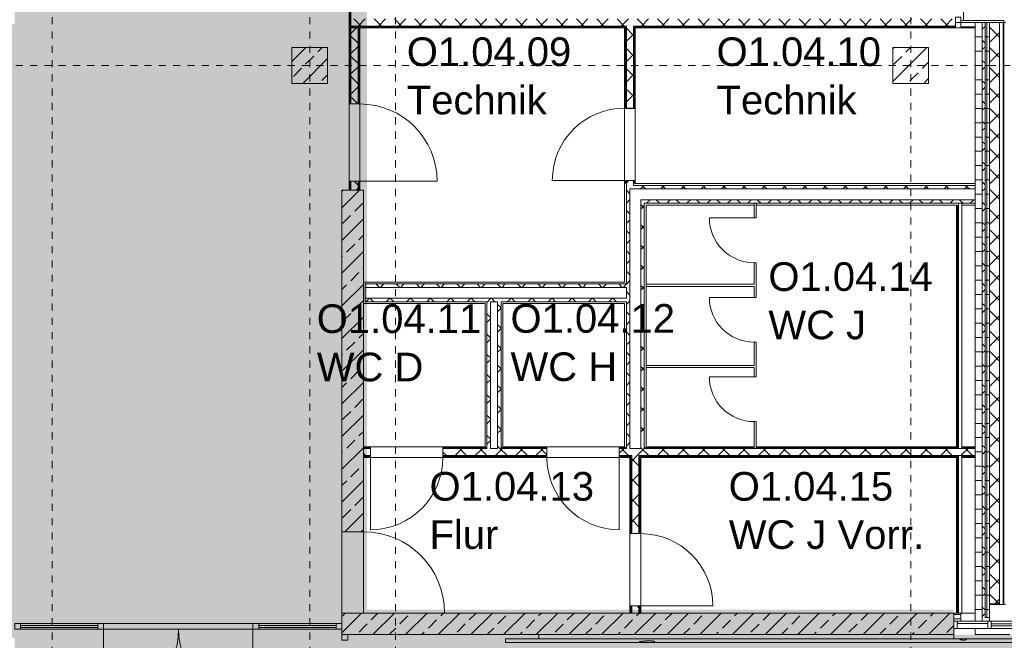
# Model space of a CAD drawing. Header units: metres. Extents: x -52 to 123, y -78 to 33.
# Tile 95 of 112: x 69.5 to 83.26, y -3.53 to 5.14. Entities that reach past the tile are written whole.
import ezdxf

# ---------------------------------------------------------------- set-up
doc = ezdxf.new("R2010")
doc.units = ezdxf.units.M
doc.linetypes.add('Rasterlinie', pattern=[0.019, 0.01, -0.003, 0.003, -0.003])
doc.linetypes.add('Über Schnittebene 1', pattern=[0.001, 0, -0.001])
for name, color, linetype, lineweight in [('A_Allgemeine Beschriftungen', 7, 'Continuous', 9), ('A_Detailelemente', 7, 'Continuous', 9), ('A_Fassadenelemente', 7, 'Continuous', 9), ('A_Fassadenpfosten', 7, 'Continuous', 9), ('A_Fenster', 7, 'Continuous', 9), ('A_Geländer', 7, 'Continuous', 9), ('A_Geschossdecken', 7, 'Continuous', 9), ('A_Raster', 7, 'Continuous', 9), ('A_Räume_Beschriftung', 7, 'Continuous', 9), ('A_Tragwerksstützen_Stahlbeton', 7, 'Continuous', 9), ('A_Türen', 7, 'Continuous', 9), ('A_Wände', 7, 'Continuous', 9), ('A_Wände_Schraffur', 7, 'Continuous', 18), ('Allgemeines Modell', 7, 'Continuous', 9)]:
    doc.layers.add(name, color=color, linetype=linetype, lineweight=lineweight)
doc.styles.add('Arial_B', font='txt', dxfattribs={"height": 0.4})
pattern_1 = [(0, (1.421, 2.104), (0, 0.2), []), (90, (1.421, 2.104), (-0.2, 1e-17), [])]
pattern_2 = [(45, (1.421, 2.104), (-0.14142136, 0.14142136), []), (135, (1.421, 2.104), (-0.14142136, -0.14142136), [])]
pattern_3 = [(45, (1.421, 2.104), (-0.2283955, 0.2283955), []), (45, (1.649, 2.104), (-0.2283955, 0.2283955), [0.161, -0.081])]

# ---------------------------------------------------------------- blocks, each defined once
blk = doc.blocks.new('Pfosten rechteckig - 50x100-V43-BS_Übersicht_O1_BRANDSCHUTZ')
at = {"layer": 'A_Fassadenpfosten'}
for p, q in [((0, 0.05), (-0.05, 0.05)), ((-0.05, 0.05), (-0.05, -0.05)), ((0, -0.05), (0, 0.05)), ((-0.05, -0.05), (0, -0.05))]:
    blk.add_line(p, q, dxfattribs=at)
blk = doc.blocks.new('Systemelement - Metallpaneel_Versatz 35-V44-BS_Übersicht_O1_BRANDSCHUTZ')
at = {"layer": 'A_Fassadenelemente'}
for p, q in [((0.212, 0.05), (-0.212, 0.05)), ((-0.212, 0.05), (-0.212, 0.02)), ((-0.212, 0.02), (0.212, 0.02)), ((0.212, 0.02), (0.212, 0.05))]:
    blk.add_line(p, q, dxfattribs=at)
blk = doc.blocks.new('Systemelement - Verglasung-6772868-BS_Übersicht_O1_BRANDSCHUTZ')
at = {"layer": 'A_Fassadenelemente'}
for p, q in [((0.338, 0.015), (-0.338, 0.015)), ((-0.338, 0.015), (-0.338, -0.015)), ((0.338, -0.015), (0.338, 0.015)), ((-0.338, -0.015), (0.338, -0.015))]:
    blk.add_line(p, q, dxfattribs=at)
blk = doc.blocks.new('Pfosten rechteckig - 50x100-V46-BS_Übersicht_O1_BRANDSCHUTZ')
at = {"layer": 'A_Fassadenpfosten'}
for p, q in [((-0.025, 0.05), (0.025, 0.05)), ((-0.025, -0.05), (-0.025, 0.05)), ((0.025, 0.05), (0.025, -0.05)), ((0.025, -0.05), (-0.025, -0.05))]:
    blk.add_line(p, q, dxfattribs=at)
blk = doc.blocks.new('Pfosten rechteckig - 50x100-6772886-BS_Übersicht_O1_BRANDSCHUTZ')
at = {"layer": 'A_Fassadenpfosten'}
for p, q in [((83.081, -3.262), (83.756, -3.262)), ((83.756, -3.362), (83.081, -3.362))]:
    blk.add_line(p, q, dxfattribs=at)
blk = doc.blocks.new('Pfosten rechteckig - 50x100-1756430-BS_Übersicht_O1_BRANDSCHUTZ')
at = {"layer": 'A_Fassadenpfosten'}
blk.add_line((49.021, 22.378), (49.021, 21.953), dxfattribs=at)
blk = doc.blocks.new('Systemelement - Verglasung-4356939-BS_Übersicht_O1_BRANDSCHUTZ')
at = {"layer": 'A_Fassadenelemente'}
for p, q in [((0.54, 0.015), (-0.54, 0.015)), ((-0.54, 0.015), (-0.54, -0.015)), ((-0.54, -0.015), (0.54, -0.015))]:
    blk.add_line(p, q, dxfattribs=at)
blk = doc.blocks.new('Pfosten rechteckig - 80x80-4356873-BS_Übersicht_O1_BRANDSCHUTZ')
at = {"layer": 'A_Fassadenpfosten'}
for p, q in [((-0.08, 0.04), (0, 0.04)), ((-0.08, -0.04), (-0.08, 0.04)), ((0, 0.04), (0, -0.04)), ((0, -0.04), (-0.08, -0.04))]:
    blk.add_line(p, q, dxfattribs=at)
blk = doc.blocks.new('Systemelement - Verglasung-4356942-BS_Übersicht_O1_BRANDSCHUTZ')
at = {"layer": 'A_Fassadenelemente'}
for p, q in [((0.542, 0.015), (-0.542, 0.015)), ((0.542, -0.015), (0.542, 0.015)), ((-0.542, -0.015), (0.542, -0.015))]:
    blk.add_line(p, q, dxfattribs=at)
blk = doc.blocks.new('GSH_Fassade_Tuer_2flg - I_Glass_Grau-6173629-BS_Übersicht_O1_BRANDSCHUTZ')
at = {"layer": 'A_Türen'}
for p, q in [((-1.045, 0.04), (-1.125, 0.04)), ((-1.125, 0.04), (-1.125, -0.04)), ((-1.045, -0.04), (-1.045, 0.04)), ((1.125, 0.04), (1.045, 0.04)), ((1.045, 0.04), (1.045, -0.04)), ((1.125, -0.04), (1.125, 0.04)), ((-1.125, -0.04), (-1.045, -0.04)), ((-1.045, -0.04), (-1.045, -1.09)), ((1.045, -0.04), (1.125, -0.04)), ((1.045, -0.04), (1.045, -1.08))]:
    blk.add_line(p, q, dxfattribs=at)
for centre, radius, start, end in [((-1.045, -0.04), 1.05, 270, 360), ((1.045, -0.04), 1.04, 180, 270)]:
    blk.add_arc(centre, radius, start, end, dxfattribs=at)
blk = doc.blocks.new('Pfosten rechteckig - 80x80-4356876-BS_Übersicht_O1_BRANDSCHUTZ')
at = {"layer": 'A_Fassadenpfosten'}
for p, q in [((0, 0.04), (-0.08, 0.04)), ((-0.08, 0.04), (-0.08, -0.04)), ((0, -0.04), (0, 0.04)), ((-0.08, -0.04), (0, -0.04))]:
    blk.add_line(p, q, dxfattribs=at)
blk = doc.blocks.new('GSH_Tuer_I_1flg_SZ - 1010x2135_Voll-4211570-BS_Übersicht_O1_BRANDSCHUTZ')
at = {"layer": 'A_Türen', "linetype": 'Über Schnittebene 1'}
for p, q in [((-0.505, 0.061), (0.505, 0.061)), ((-0.505, -0.089), (0.505, -0.089))]:
    blk.add_line(p, q, dxfattribs=at)
at = {"layer": 'A_Türen'}
blk.add_line((0.505, -1.099), (0.505, -0.089), dxfattribs=at)
blk.add_arc((0.505, -0.089), 1.01, 180, 270, dxfattribs=at)
blk = doc.blocks.new('GSH_Tuer_I_1flg_SZ - 1010x2135_Voll-4211571-BS_Übersicht_O1_BRANDSCHUTZ')
at = {"layer": 'A_Türen'}
blk.add_line((0.505, 1.099), (0.505, 0.089), dxfattribs=at)
at = {"layer": 'A_Türen', "linetype": 'Über Schnittebene 1'}
for p, q in [((-0.505, 0.089), (0.505, 0.089)), ((-0.505, -0.061), (0.505, -0.061))]:
    blk.add_line(p, q, dxfattribs=at)
at = {"layer": 'A_Türen'}
blk.add_arc((0.505, 0.089), 1.01, 90, 180, dxfattribs=at)
blk = doc.blocks.new('GSH_Tuer_I_1flg_SZ - 1010x2135_Voll-4209508-BS_Übersicht_O1_BRANDSCHUTZ')
at = {"layer": 'A_Türen'}
blk.add_line((0.505, 1.099), (0.505, 0.089), dxfattribs=at)
at = {"layer": 'A_Türen', "linetype": 'Über Schnittebene 1'}
for p, q in [((-0.505, 0.089), (0.505, 0.089)), ((-0.505, -0.061), (0.505, -0.061))]:
    blk.add_line(p, q, dxfattribs=at)
at = {"layer": 'A_Türen'}
blk.add_arc((0.505, 0.089), 1.01, 90, 180, dxfattribs=at)
blk = doc.blocks.new('GSH_Tuer_I_1flg_SZ - 1010x2135_Voll-4209511-BS_Übersicht_O1_BRANDSCHUTZ')
at = {"layer": 'A_Türen', "linetype": 'Über Schnittebene 1'}
for p, q in [((-0.505, 0.061), (0.505, 0.061)), ((-0.505, -0.089), (0.505, -0.089))]:
    blk.add_line(p, q, dxfattribs=at)
at = {"layer": 'A_Türen'}
blk.add_line((0.505, -1.099), (0.505, -0.089), dxfattribs=at)
blk.add_arc((0.505, -0.089), 1.01, 180, 270, dxfattribs=at)
blk = doc.blocks.new('GSH_Tuer_I_1flg_SZ_OL - 1135x3200_2135_Glas-4211500-BS_Übersicht_O1_BRANDSCHUTZ')
at = {"layer": 'A_Türen'}
blk.add_line((0.567, 1.299), (0.567, 0.164), dxfattribs=at)
at = {"layer": 'A_Türen', "linetype": 'Über Schnittebene 1'}
for p, q in [((-0.568, 0.164), (0.567, 0.164)), ((-0.568, -0.136), (0.507, -0.136))]:
    blk.add_line(p, q, dxfattribs=at)
at = {"layer": 'A_Türen'}
blk.add_arc((0.567, 0.164), 1.135, 90, 180, dxfattribs=at)
blk = doc.blocks.new('GSH_Tuer_I_1flg_SZ_OL - 1080x3200_2135_Voll-4240629-BS_Übersicht_O1_BRANDSCHUTZ')
at = {"layer": 'A_Türen'}
blk.add_line((0.54, 1.169), (0.54, 0.089), dxfattribs=at)
at = {"layer": 'A_Türen', "linetype": 'Über Schnittebene 1'}
for p, q in [((-0.54, 0.089), (0.54, 0.089)), ((-0.54, -0.061), (0.48, -0.061))]:
    blk.add_line(p, q, dxfattribs=at)
at = {"layer": 'A_Türen'}
blk.add_arc((0.54, 0.089), 1.08, 90, 180, dxfattribs=at)
blk = doc.blocks.new('IPRO_Tuer_I_WC - 625x2000-3642981-BS_Übersicht_O1_BRANDSCHUTZ')
at = {"layer": 'A_Türen'}
blk.add_line((0.312, 0.029), (0.312, 0.654), dxfattribs=at)
blk.add_arc((0.312, 0.029), 0.625, 90, 180, dxfattribs=at)
blk = doc.blocks.new('Pfosten rechteckig - 80x80-1804618-BS_Übersicht_O1_BRANDSCHUTZ')
at = {"layer": 'A_Fassadenpfosten'}
for p, q in [((0, 0.04), (-0.08, 0.04)), ((-0.08, 0.04), (-0.08, -0.04)), ((0, -0.04), (0, 0.04)), ((-0.08, -0.04), (0, -0.04))]:
    blk.add_line(p, q, dxfattribs=at)
blk = doc.blocks.new('FP_163-BS_Übersicht_O1_BRANDSCHUTZ')
at = {"layer": 'A_Geländer'}
for p, q in [((84.806, -3.507), (80.955, -3.507)), ((80.955, -3.557), (84.806, -3.557)), ((82.204, -3.505), (82.211, -3.505)), ((82.211, -3.505), (82.218, -3.505)), ((82.218, -3.505), (82.225, -3.505)), ((82.225, -3.505), (82.231, -3.505)), ((82.231, -3.505), (82.238, -3.505)), ((82.238, -3.505), (82.245, -3.505)), ((82.245, -3.505), (82.252, -3.505)), ((82.252, -3.505), (82.259, -3.505)), ((82.259, -3.505), (82.265, -3.505)), ((82.265, -3.505), (82.272, -3.505)), ((82.272, -3.505), (82.279, -3.505)), ((82.279, -3.505), (82.286, -3.505)), ((82.286, -3.505), (82.293, -3.505)), ((82.293, -3.505), (82.299, -3.506)), ((82.299, -3.506), (82.306, -3.506)), ((82.306, -3.506), (82.313, -3.506)), ((82.313, -3.506), (82.32, -3.506)), ((82.32, -3.506), (82.327, -3.506)), ((82.327, -3.506), (82.333, -3.506)), ((82.333, -3.506), (82.34, -3.506)), ((82.34, -3.506), (82.347, -3.507)), ((82.347, -3.507), (82.354, -3.507)), ((82.354, -3.507), (82.36, -3.507)), ((82.64, -3.52), (82.646, -3.521)), ((82.646, -3.521), (82.653, -3.521)), ((82.653, -3.521), (82.66, -3.522)), ((82.66, -3.522), (82.667, -3.522)), ((82.667, -3.522), (82.674, -3.522)), ((82.674, -3.522), (82.68, -3.523)), ((82.68, -3.523), (82.687, -3.523)), ((82.687, -3.523), (82.694, -3.524)), ((82.694, -3.524), (82.701, -3.524)), ((82.701, -3.524), (82.705, -3.524)), ((82.705, -3.524), (82.708, -3.523)), ((82.708, -3.523), (82.712, -3.523)), ((82.712, -3.523), (82.715, -3.522)), ((82.715, -3.522), (82.719, -3.522)), ((82.719, -3.522), (82.723, -3.521)), ((82.723, -3.521), (82.726, -3.521)), ((82.726, -3.521), (82.73, -3.521)), ((82.73, -3.521), (82.734, -3.52)), ((82.881, -3.507), (82.884, -3.507)), ((82.884, -3.507), (82.887, -3.507)), ((82.887, -3.507), (82.891, -3.506)), ((82.891, -3.506), (82.895, -3.506)), ((82.895, -3.506), (82.898, -3.506)), ((82.898, -3.506), (82.902, -3.506)), ((82.902, -3.506), (82.906, -3.506)), ((82.906, -3.506), (82.909, -3.506)), ((82.909, -3.506), (82.913, -3.506)), ((82.913, -3.506), (82.916, -3.505)), ((82.916, -3.505), (82.92, -3.505)), ((82.92, -3.505), (82.924, -3.505)), ((82.924, -3.505), (82.927, -3.505)), ((82.927, -3.505), (82.931, -3.505)), ((82.931, -3.505), (82.935, -3.505)), ((82.935, -3.505), (82.938, -3.505)), ((82.938, -3.505), (82.942, -3.505)), ((82.942, -3.505), (82.946, -3.505)), ((82.946, -3.505), (82.949, -3.505)), ((82.949, -3.505), (82.953, -3.505)), ((82.953, -3.505), (82.957, -3.505)), ((82.957, -3.505), (82.96, -3.505)), ((82.96, -3.505), (82.964, -3.505))]:
    blk.add_line(p, q, dxfattribs=at)
blk = doc.blocks.new('FP_164-BS_Übersicht_O1_BRANDSCHUTZ')
at = {"layer": 'A_Geländer'}
for p, q in [((80.95, -3.507), (77.05, -3.507)), ((77.05, -3.557), (80.95, -3.557)), ((77.756, -3.559), (77.763, -3.559)), ((77.763, -3.559), (77.769, -3.559)), ((77.769, -3.559), (77.776, -3.559)), ((77.776, -3.559), (77.782, -3.559)), ((77.782, -3.559), (77.788, -3.559)), ((77.788, -3.559), (77.795, -3.559)), ((77.795, -3.559), (77.801, -3.559)), ((77.801, -3.559), (77.807, -3.559)), ((77.807, -3.559), (77.814, -3.559)), ((77.814, -3.559), (77.82, -3.559)), ((77.82, -3.559), (77.826, -3.559)), ((77.826, -3.559), (77.833, -3.559)), ((77.833, -3.559), (77.839, -3.558)), ((77.839, -3.558), (77.845, -3.558)), ((77.845, -3.558), (77.852, -3.558)), ((77.852, -3.558), (77.858, -3.558)), ((77.858, -3.558), (77.864, -3.558)), ((77.864, -3.558), (77.871, -3.558)), ((77.871, -3.558), (77.877, -3.558)), ((77.877, -3.558), (77.883, -3.557)), ((77.883, -3.557), (77.89, -3.557)), ((77.89, -3.557), (77.896, -3.557)), ((77.896, -3.557), (77.901, -3.557)), ((78.16, -3.544), (78.166, -3.543)), ((78.166, -3.543), (78.172, -3.543)), ((78.172, -3.543), (78.178, -3.542)), ((78.178, -3.542), (78.184, -3.542)), ((78.184, -3.542), (78.191, -3.541)), ((78.191, -3.541), (78.197, -3.541)), ((78.197, -3.541), (78.203, -3.54)), ((78.203, -3.54), (78.209, -3.54)), ((78.209, -3.54), (78.215, -3.54)), ((78.215, -3.54), (78.222, -3.539)), ((78.222, -3.539), (78.228, -3.539)), ((78.228, -3.539), (78.234, -3.538)), ((78.234, -3.538), (78.24, -3.538)), ((78.24, -3.538), (78.246, -3.537)), ((78.246, -3.537), (78.252, -3.537)), ((78.252, -3.537), (78.259, -3.536)), ((78.259, -3.536), (78.265, -3.536)), ((78.265, -3.536), (78.271, -3.535)), ((78.271, -3.535), (78.277, -3.535)), ((78.277, -3.535), (78.283, -3.534)), ((78.283, -3.534), (78.289, -3.534)), ((78.289, -3.534), (78.295, -3.533)), ((78.295, -3.533), (78.302, -3.533)), ((78.302, -3.533), (78.308, -3.533)), ((78.308, -3.533), (78.311, -3.533)), ((78.311, -3.533), (78.314, -3.534)), ((78.314, -3.534), (78.317, -3.534)), ((78.317, -3.534), (78.321, -3.535)), ((78.321, -3.535), (78.324, -3.535)), ((78.324, -3.535), (78.327, -3.536)), ((78.327, -3.536), (78.33, -3.536)), ((78.33, -3.536), (78.333, -3.536)), ((78.333, -3.536), (78.336, -3.537)), ((78.336, -3.537), (78.34, -3.537)), ((78.34, -3.537), (78.343, -3.538)), ((78.343, -3.538), (78.346, -3.538)), ((78.346, -3.538), (78.349, -3.539)), ((78.349, -3.539), (78.352, -3.539)), ((78.352, -3.539), (78.355, -3.54)), ((78.355, -3.54), (78.359, -3.54)), ((78.359, -3.54), (78.362, -3.541)), ((78.362, -3.541), (78.365, -3.541)), ((78.365, -3.541), (78.368, -3.542)), ((78.368, -3.542), (78.371, -3.542)), ((78.371, -3.542), (78.374, -3.542)), ((78.374, -3.542), (78.377, -3.543)), ((78.377, -3.543), (78.38, -3.543)), ((78.509, -3.557), (78.512, -3.557)), ((78.512, -3.557), (78.515, -3.557)), ((78.515, -3.557), (78.518, -3.558)), ((78.518, -3.558), (78.521, -3.558)), ((78.521, -3.558), (78.524, -3.558)), ((78.524, -3.558), (78.527, -3.558)), ((78.527, -3.558), (78.53, -3.558)), ((78.53, -3.558), (78.533, -3.558)), ((78.533, -3.558), (78.536, -3.558)), ((78.536, -3.558), (78.539, -3.559)), ((78.539, -3.559), (78.542, -3.559)), ((78.542, -3.559), (78.545, -3.559)), ((78.545, -3.559), (78.548, -3.559)), ((78.548, -3.559), (78.551, -3.559)), ((78.551, -3.559), (78.554, -3.559)), ((78.554, -3.559), (78.557, -3.559)), ((78.557, -3.559), (78.56, -3.559)), ((78.56, -3.559), (78.563, -3.559)), ((78.563, -3.559), (78.566, -3.559)), ((78.566, -3.559), (78.568, -3.559)), ((78.568, -3.559), (78.571, -3.559)), ((78.571, -3.559), (78.574, -3.559))]:
    blk.add_line(p, q, dxfattribs=at)
blk = doc.blocks.new('FP_165-BS_Übersicht_O1_BRANDSCHUTZ')
at = {"layer": 'A_Geländer'}
for p, q in [((77.05, -3.507), (76.316, -3.507)), ((76.316, -3.557), (77.05, -3.557))]:
    blk.add_line(p, q, dxfattribs=at)
blk = doc.blocks.new('Typ des oberen Holms - Oberer Geländerholm_Innen_-4963889-BS_Übersicht_O1_BRANDSCHUTZ')
at = {"layer": 'A_Geländer'}
for name in ['FP_165-BS_Übersicht_O1_BRANDSCHUTZ', 'FP_164-BS_Übersicht_O1_BRANDSCHUTZ', 'FP_163-BS_Übersicht_O1_BRANDSCHUTZ']:
    blk.add_blockref(name, (0, 0), dxfattribs=at)
blk = doc.blocks.new('Typ des oberen Holms - Oberer Geländerholm_Innen_-V166-BS_Übersicht_O1_BRANDSCHUTZ')
at = {"layer": 'A_Geländer'}
for p, q in [((76.291, -3.557), (76.291, -3.507)), ((77.056, -3.507), (76.291, -3.507)), ((77.056, -3.557), (76.291, -3.557)), ((80.956, -3.507), (77.056, -3.507)), ((80.956, -3.557), (77.056, -3.557)), ((84.806, -3.507), (80.956, -3.507)), ((84.806, -3.557), (80.956, -3.557))]:
    blk.add_line(p, q, dxfattribs=at)
blk = doc.blocks.new('Systemelement - GSH_Fassadenelement_169-169-169-5899166-BS_Übersicht_O1_BRANDSCHUTZ')
at = {"layer": 'A_Fassadenelemente'}
for p, q in [((0.46, -0.052), (-0.46, -0.052)), ((-0.46, -0.052), (-0.46, -0.06)), ((-0.46, -0.06), (0.46, -0.06)), ((0.46, -0.06), (0.46, -0.052))]:
    blk.add_line(p, q, dxfattribs=at)
blk = doc.blocks.new('Systemelement - GSH_Fassadenelement_169-169-169-5354073-BS_Übersicht_O1_BRANDSCHUTZ')
at = {"layer": 'A_Fassadenelemente'}
for p, q in [((0.6, -0.052), (-0.6, -0.052)), ((-0.6, -0.052), (-0.6, -0.06)), ((-0.6, -0.06), (0.6, -0.06)), ((0.6, -0.06), (0.6, -0.052))]:
    blk.add_line(p, q, dxfattribs=at)
blk = doc.blocks.new('Pfosten rechteckig - 75x75_Recht-V349-BS_Übersicht_O1_BRANDSCHUTZ')
at = {"layer": 'A_Fassadenpfosten'}
for p, q in [((-0.075, 0.06), (0, 0.06)), ((-0.075, -0.015), (-0.075, 0.06)), ((0, 0.06), (0, -0.015)), ((0, -0.015), (-0.075, -0.015))]:
    blk.add_line(p, q, dxfattribs=at)
blk = doc.blocks.new('Fensterbank1 - Fensterbank-6073046-BS_Übersicht_O1_BRANDSCHUTZ')
at = {"layer": 'A_Fenster'}
for p, q in [((82.691, 20.673), (82.691, 5.133)), ((83.28, 5.103), (83.256, 5.103)), ((83.28, -3.027), (83.056, -3.027))]:
    blk.add_line(p, q, dxfattribs=at)
blk = doc.blocks.new('Metal_Verkleidung - Metal_Verkleidung-6154593-BS_Übersicht_O1_BRANDSCHUTZ')
at = {"layer": 'A_Wände', "lineweight": 18}
for p, q in [((83.256, 5.133), (82.656, 5.133)), ((82.656, 5.133), (82.656, 5.103)), ((82.656, 5.103), (83.256, 5.103)), ((83.256, 5.103), (83.256, 5.133))]:
    blk.add_line(p, q, dxfattribs=at)
blk = doc.blocks.new('Fluchtweg - Pfeil 1 - Pfeil  1_RW-4646429-BS_Übersicht_O1_BRANDSCHUTZ')
at = {"layer": 'A_Allgemeine Beschriftungen'}
for points in [[(-0.004069, 0), (-0.001406, 0.002662), (-0.001406, -0.002662)], [(0.005931, 0.0012), (0.005931, -0.0012), (-0.001406, -0.0012), (-0.001406, 0.0012)]]:
    blk.add_hatch(color=256, dxfattribs=at).paths.add_polyline_path(points, flags=0)

msp = doc.modelspace()

# ---------------------------------------------------------------- hatches: boundary and pattern name
at = {"layer": 'A_Detailelemente', "true_color": 0xc2e2c4}
msp.add_hatch(color=254, dxfattribs=at).paths.add_polyline_path([(69.73, -33.197), (74.106, -33.197), (74.106, -7.947), (74.086, -7.947), (74.086, -3.447), (74.106, -3.447), (74.106, 21.898), (69.432, 21.898), (69.432, -11.847), (54.36, -11.847), (54.36, -16.422), (69.506, -16.422), (69.506, -33.197), (69.706, -33.197)], flags=0)
at = {"layer": 'A_Detailelemente', "true_color": 0xebdb14}
msp.add_hatch(color=40, dxfattribs=at).paths.add_polyline_path([(74.106, -3.097), (74.356, -3.097), (74.356, 21.913), (73.956, 21.913), (73.956, 21.898), (74.106, 21.898), (74.106, -3.096)], flags=0)
at = {"layer": 'A_Detailelemente', "true_color": 0xff5959}
h = msp.add_hatch(color=11, dxfattribs=at)
h.paths.add_polyline_path([(69.295, -3.497), (69.432, -3.497), (69.431, 5.078), (69.131, 5.078), (69.131, -3.497), (69.282, -3.497)], flags=0)
h.paths.add_polyline_path([(74.106, -3.447), (82.556, -3.447), (82.556, -3.097), (74.106, -3.097), (74.106, -3.347)], flags=0)
at = {"layer": 'A_Detailelemente', "true_color": 0x499c4b}
msp.add_hatch(color=95, dxfattribs=at).paths.add_polyline_path([(76.318, -7.947), (84.806, -7.947), (84.806, -3.447), (74.086, -3.447), (74.086, -7.947), (76.316, -7.947)], flags=0)
at = {"layer": 'A_Tragwerksstützen_Stahlbeton'}
h = msp.add_hatch(dxfattribs=at)
h.set_pattern_fill('FP_3', color=256, style=0, pattern_type=2)
h.set_pattern_definition(pattern_3)
h.paths.add_polyline_path([(73.306, 4.253), (73.806, 4.253), (73.806, 4.753), (73.306, 4.753), (73.306, 4.463)], flags=0)
h = msp.add_hatch(dxfattribs=at)
h.set_pattern_fill('FP_3', color=256, style=0, pattern_type=2)
h.set_pattern_definition(pattern_3)
h.paths.add_polyline_path([(82.079, 4.253), (82.206, 4.253), (82.206, 4.753), (81.706, 4.753), (81.706, 4.253)], flags=0)
at = {"layer": 'A_Wände_Schraffur', "lineweight": 9}
h = msp.add_hatch(dxfattribs=at)
h.set_pattern_fill('FP_2', color=256, style=0, pattern_type=2)
h.set_pattern_definition(pattern_2)
h.paths.add_polyline_path([(83.196, -3.017), (83.196, 5.103), (83.056, 5.103), (83.056, -3.017)], flags=0)
h.paths.add_polyline_path([(83.196, 20.703), (83.196, 22.543), (83.056, 22.543), (83.056, 20.703)], flags=0)
h = msp.add_hatch(dxfattribs=at)
h.set_pattern_fill('FP_2', color=256, style=0, pattern_type=2)
h.set_pattern_definition(pattern_2)
h.paths.add_polyline_path([(82.996, -3.262), (82.996, 5.103), (82.956, 5.103), (82.956, -3.262)], flags=0)
h.paths.add_polyline_path([(82.956, 20.703), (82.996, 20.704), (82.996, 22.303), (82.956, 22.303), (82.956, 20.704)], flags=0)
h = msp.add_hatch(dxfattribs=at)
h.set_pattern_fill('FP_1', color=256, style=0, pattern_type=2)
h.set_pattern_definition(pattern_1)
h.paths.add_polyline_path([(83.028, -3.207), (83.056, -3.207), (83.056, 5.103), (82.996, 5.103), (82.996, -3.207)], flags=0)
h.paths.add_polyline_path([(83.028, 20.703), (83.056, 20.704), (83.056, 22.343), (82.996, 22.343), (82.996, 20.703)], flags=0)
h = msp.add_hatch(dxfattribs=at)
h.set_pattern_fill('FP_1', color=256, style=0, pattern_type=2)
h.set_pattern_definition(pattern_1)
h.paths.add_polyline_path([(82.956, -3.262), (82.956, 5.103), (82.856, 5.103), (82.856, -3.262), (82.879, -3.262)], flags=0)
h.paths.add_polyline_path([(82.856, 20.703), (82.956, 20.704), (82.956, 22.203), (82.856, 22.203), (82.856, 20.704)], flags=0)
h = msp.add_hatch(dxfattribs=at)
h.set_pattern_fill('FP_2', color=256, style=0, pattern_type=2)
h.set_pattern_definition(pattern_2)
h.paths.add_polyline_path([(74.131, 5.053), (82.581, 5.053), (82.581, 5.153), (74.131, 5.153)], flags=0)
h = msp.add_hatch(dxfattribs=at)
h.set_pattern_fill('FP_2', color=256, style=0, pattern_type=2)
h.set_pattern_definition(pattern_2)
h.paths.add_polyline_path([(74.155, 2.761), (74.231, 2.761), (74.231, 2.817), (74.131, 2.817), (74.131, 2.761)], flags=0)
h.paths.add_polyline_path([(74.231, 3.966), (74.231, 5.028), (74.131, 5.028), (74.131, 3.966), (74.169, 3.966)], flags=0)
h = msp.add_hatch(dxfattribs=at)
h.set_pattern_fill('FP_2', color=256, style=0, pattern_type=2)
h.set_pattern_definition(pattern_2)
h.paths.add_polyline_path([(77.981, 2.828), (78.081, 2.828), (78.081, 2.898), (77.981, 2.898), (77.981, 2.85)], flags=0)
h.paths.add_polyline_path([(77.981, 3.908), (78.081, 3.908), (78.081, 5.053), (77.981, 5.053), (77.981, 4.958)], flags=0)
h = msp.add_hatch(dxfattribs=at)
h.set_pattern_fill('FP_3', color=256, style=0, pattern_type=2)
h.set_pattern_definition(pattern_3)
h.paths.add_polyline_path([(74.106, -3.447), (74.306, -3.447), (74.306, -3.147), (74.006, -3.147), (74.006, -3.447), (74.086, -3.447)], flags=0)
h.paths.add_polyline_path([(74.306, -2.012), (74.306, 2.761), (74.006, 2.761), (74.006, -2.012), (74.262, -2.012)], flags=0)
h = msp.add_hatch(dxfattribs=at)
h.set_pattern_fill('FP_2', color=256, style=0, pattern_type=2)
h.set_pattern_definition(pattern_2)
h.paths.add_polyline_path([(74.231, 2.817), (74.231, 2.886), (74.131, 2.886), (74.131, 2.817), (74.155, 2.817)], flags=0)
h = msp.add_hatch(dxfattribs=at)
h.set_pattern_fill('FP_2', color=256, style=0, pattern_type=2)
h.set_pattern_definition(pattern_2)
h.paths.add_polyline_path([(77.981, 2.778), (82.856, 2.778), (82.856, 2.828), (77.981, 2.828)], flags=0)
h = msp.add_hatch(dxfattribs=at)
h.set_pattern_fill('FP_2', color=256, style=0, pattern_type=2)
h.set_pattern_definition(pattern_2)
h.paths.add_polyline_path([(77.981, -0.847), (78.031, -0.847), (78.031, 2.778), (77.981, 2.778), (77.981, -0.834)], flags=0)
h = msp.add_hatch(dxfattribs=at)
h.set_pattern_fill('FP_2', color=256, style=0, pattern_type=2)
h.set_pattern_definition(pattern_2)
h.paths.add_polyline_path([(80.86, 2.578), (82.856, 2.578), (82.856, 2.628), (78.181, 2.628), (78.181, 2.578), (79.796, 2.578)], flags=0)
h = msp.add_hatch(dxfattribs=at)
h.set_pattern_fill('FP_2', color=256, style=0, pattern_type=2)
h.set_pattern_definition(pattern_2)
h.paths.add_polyline_path([(78.231, -0.847), (78.231, 2.578), (78.181, 2.578), (78.181, -0.847), (78.206, -0.847)], flags=0)
h = msp.add_hatch(dxfattribs=at)
h.set_pattern_fill('FP_2', color=256, style=0, pattern_type=2)
h.set_pattern_definition(pattern_2)
h.paths.add_polyline_path([(77.812, 1.403), (77.981, 1.403), (77.981, 1.453), (74.331, 1.453), (74.331, 1.403), (77.203, 1.403)], flags=0)
h = msp.add_hatch(dxfattribs=at)
h.set_pattern_fill('FP_2', color=256, style=0, pattern_type=2)
h.set_pattern_definition(pattern_2)
h.paths.add_polyline_path([(76.181, 1.203), (77.981, 1.203), (77.981, 1.253), (74.331, 1.253), (74.331, 1.203), (76.081, 1.203)], flags=0)
h = msp.add_hatch(dxfattribs=at)
h.set_pattern_fill('FP_2', color=256, style=0, pattern_type=2)
h.set_pattern_definition(pattern_2)
h.paths.add_polyline_path([(76.031, -0.847), (76.081, -0.847), (76.081, 1.203), (76.031, 1.203), (76.031, -0.834)], flags=0)
h = msp.add_hatch(dxfattribs=at)
h.set_pattern_fill('FP_2', color=256, style=0, pattern_type=2)
h.set_pattern_definition(pattern_2)
h.paths.add_polyline_path([(76.181, -0.847), (76.231, -0.847), (76.231, 1.203), (76.181, 1.202), (76.181, -0.834)], flags=0)
h = msp.add_hatch(dxfattribs=at)
h.set_pattern_fill('FP_2', color=256, style=0, pattern_type=2)
h.set_pattern_definition(pattern_2)
h.paths.add_polyline_path([(76.081, -0.947), (76.871, -0.947), (76.871, -0.847), (75.416, -0.847), (75.416, -0.947), (76.006, -0.947)], flags=0)
h.paths.add_polyline_path([(74.306, -0.947), (74.406, -0.947), (74.406, -0.847), (74.306, -0.847)], flags=0)
h.paths.add_polyline_path([(78.006, -0.947), (82.856, -0.947), (82.856, -0.847), (77.881, -0.847), (77.881, -0.947), (77.996, -0.947)], flags=0)
h = msp.add_hatch(dxfattribs=at)
h.set_pattern_fill('FP_2', color=256, style=0, pattern_type=2)
h.set_pattern_definition(pattern_2)
h.paths.add_polyline_path([(78.056, -3.147), (78.156, -3.145), (78.156, -3.047), (78.056, -3.047), (78.056, -3.138)], flags=0)
h.paths.add_polyline_path([(78.156, -2.037), (78.156, -0.947), (78.056, -0.947), (78.056, -2.037)], flags=0)
h = msp.add_hatch(dxfattribs=at)
h.set_pattern_fill('FP_3', color=256, style=0, pattern_type=2)
h.set_pattern_definition(pattern_3)
h.paths.add_polyline_path([(75.984, -3.447), (82.556, -3.447), (82.556, -3.147), (74.306, -3.147), (74.306, -3.447), (74.581, -3.447)], flags=0)
h = msp.add_hatch(dxfattribs=at)
h.set_pattern_fill('FP_2', color=256, style=0, pattern_type=2)
h.set_pattern_definition(pattern_2)
h.paths.add_polyline_path([(84.986, -3.267), (85.046, -3.267), (85.046, -3.207), (84.306, -3.207), (84.306, -3.267), (84.806, -3.267)], flags=0)
h.paths.add_polyline_path([(83.028, -3.262), (83.056, -3.261), (83.056, -3.207), (82.996, -3.207), (82.996, -3.262)], flags=0)

# ---------------------------------------------------------------- linework, layer by layer
at = {"layer": 'A_Geschossdecken'}
for p, q in [((82.656, 5.043), (82.656, 5.103)), ((82.856, 5.028), (82.581, 5.028)), ((82.856, 5.043), (82.656, 5.043)), ((74.106, 2.886), (74.106, 3.966)), ((74.256, 3.966), (74.256, 2.886)), ((77.956, 2.898), (77.956, 3.908)), ((78.106, 3.903), (77.956, 3.903)), ((78.106, 3.908), (78.106, 2.898)), ((74.406, -0.822), (75.416, -0.822)), ((76.871, -0.822), (77.881, -0.822)), ((75.416, -0.972), (74.406, -0.972)), ((77.881, -0.972), (76.871, -0.972)), ((74.006, -3.147), (74.006, -2.012)), ((74.306, -2.012), (74.306, -3.147)), ((78.031, -3.047), (78.031, -2.037)), ((78.181, -2.037), (78.181, -3.047)), ((82.556, -3.147), (82.596, -3.147)), ((82.671, -3.147), (82.856, -3.147)), ((69.512, -3.293), (70.592, -3.293)), ((70.672, -3.293), (72.762, -3.293)), ((72.842, -3.293), (73.926, -3.293)), ((70.592, -3.373), (69.512, -3.373)), ((72.762, -3.373), (70.672, -3.373)), ((73.926, -3.373), (72.842, -3.373)), ((76.756, -3.507), (76.756, -3.447))]:
    msp.add_line(p, q, dxfattribs=at)
at = {"layer": 'A_Raster', "linetype": 'Rasterlinie'}
for p, q in [((69.956, -64.12), (69.956, 31.557)), ((73.556, -64.12), (73.556, 31.557)), ((74.756, -64.12), (74.756, 31.557)), ((81.956, -64.12), (81.956, 31.557)), ((9.846, 4.503), (94.587, 4.503))]:
    msp.add_line(p, q, dxfattribs=at)
at = {"layer": 'A_Tragwerksstützen_Stahlbeton', "lineweight": 18}
for p, q in [((73.806, 4.753), (73.306, 4.753)), ((73.306, 4.753), (73.306, 4.253)), ((73.806, 4.253), (73.806, 4.753)), ((82.206, 4.753), (81.706, 4.753)), ((81.706, 4.753), (81.706, 4.253)), ((82.206, 4.253), (82.206, 4.753)), ((73.306, 4.253), (73.806, 4.253)), ((81.706, 4.253), (82.206, 4.253))]:
    msp.add_line(p, q, dxfattribs=at)
at = {"layer": 'A_Wände', "lineweight": 18}
for p, q in [((74.106, 10.378), (74.106, 3.966)), ((82.581, 5.028), (82.581, 5.178)), ((82.856, 5.103), (82.856, 2.853)), ((83.196, 5.103), (82.856, 5.103)), ((83.056, 5.103), (83.056, -3.262)), ((83.196, -3.017), (83.196, 5.103)), ((74.106, 5.028), (77.956, 5.028)), ((74.256, 3.966), (74.256, 5.028)), ((77.956, 5.028), (77.956, 3.908)), ((78.106, 5.028), (82.581, 5.028)), ((78.106, 3.908), (78.106, 5.028)), ((74.106, 3.966), (74.256, 3.966)), ((77.956, 3.908), (78.106, 3.908)), ((77.956, 2.898), (77.956, 1.478)), ((78.106, 2.898), (77.956, 2.898)), ((78.106, 2.853), (78.106, 2.898)), ((74.006, 2.761), (74.006, -2.012)), ((74.106, 2.761), (74.006, 2.761)), ((74.256, 2.886), (74.106, 2.886)), ((74.106, 2.886), (74.106, 2.761)), ((74.256, 2.761), (74.256, 2.886)), ((74.306, 2.761), (74.256, 2.761)), ((74.306, -0.822), (74.306, 2.761)), ((82.856, 2.853), (78.106, 2.853)), ((78.256, -0.822), (78.256, 2.553)), ((78.256, 2.553), (79.766, 2.553)), ((79.766, 2.553), (79.766, 2.373)), ((79.796, 2.553), (82.596, 2.553)), ((79.796, 2.373), (79.796, 2.553)), ((82.596, 2.553), (82.596, -0.822)), ((82.671, 2.553), (82.856, 2.553)), ((82.671, -0.822), (82.671, 2.553)), ((82.856, 2.553), (82.856, -0.822)), ((79.766, 2.373), (79.796, 2.373)), ((79.796, 1.748), (79.766, 1.748)), ((79.766, 1.748), (79.766, 1.448)), ((79.796, 1.263), (79.796, 1.748)), ((77.956, 1.478), (74.306, 1.478)), ((79.766, 1.448), (78.256, 1.448)), ((78.256, 1.418), (79.766, 1.418)), ((79.766, 1.418), (79.766, 1.263)), ((79.766, 1.263), (79.796, 1.263)), ((74.306, 1.178), (76.006, 1.178)), ((76.006, 1.178), (76.006, -0.822)), ((76.256, 1.178), (77.956, 1.178)), ((76.256, -0.822), (76.256, 1.178)), ((77.956, 1.178), (77.956, -0.822)), ((79.796, 0.638), (79.766, 0.638)), ((79.766, 0.638), (79.766, 0.313)), ((79.796, 0.153), (79.796, 0.638)), ((79.766, 0.313), (78.256, 0.313)), ((78.256, 0.283), (79.766, 0.283)), ((79.766, 0.283), (79.766, 0.153)), ((79.766, 0.153), (79.796, 0.153)), ((79.796, -0.472), (79.766, -0.472)), ((79.766, -0.472), (79.766, -0.822)), ((79.796, -0.822), (79.796, -0.472)), ((74.406, -0.822), (74.306, -0.822)), ((74.406, -0.972), (74.406, -0.822)), ((76.006, -0.822), (75.416, -0.822)), ((75.416, -0.822), (75.416, -0.972)), ((76.871, -0.822), (76.256, -0.822)), ((76.871, -0.972), (76.871, -0.822)), ((77.956, -0.822), (77.881, -0.822)), ((77.881, -0.822), (77.881, -0.972)), ((79.766, -0.822), (78.256, -0.822)), ((82.596, -0.822), (79.796, -0.822)), ((82.856, -0.822), (82.671, -0.822)), ((74.306, -2.012), (74.306, -0.972)), ((74.306, -0.972), (74.406, -0.972)), ((75.416, -0.972), (76.871, -0.972)), ((77.881, -0.972), (78.031, -0.972)), ((78.031, -0.972), (78.031, -2.037)), ((78.181, -0.972), (82.596, -0.972)), ((78.181, -2.037), (78.181, -0.972)), ((82.596, -0.972), (82.596, -3.147)), ((82.671, -0.972), (82.856, -0.972)), ((82.671, -3.147), (82.671, -0.972)), ((82.856, -0.972), (82.856, -3.262)), ((74.006, -2.012), (74.306, -2.012)), ((78.031, -2.037), (78.181, -2.037)), ((83.056, -3.017), (83.196, -3.017)), ((74.006, -3.147), (74.006, -3.447)), ((78.031, -3.147), (74.006, -3.147)), ((78.031, -3.047), (78.031, -3.147)), ((78.181, -3.047), (78.031, -3.047)), ((78.181, -3.147), (78.181, -3.047)), ((82.556, -3.147), (78.181, -3.147)), ((82.556, -3.447), (82.556, -3.147)), ((82.596, -3.147), (82.671, -3.147)), ((82.856, -3.262), (83.056, -3.262)), ((74.006, -3.447), (82.556, -3.447))]:
    msp.add_line(p, q, dxfattribs=at)
at = {"layer": 'A_Wände'}
for p, q in [((74.119, 10.378), (74.119, 5.041)), ((74.131, 5.053), (74.131, 10.378)), ((82.956, -3.262), (82.956, 5.103)), ((82.996, -3.207), (82.996, 5.103)), ((77.969, 5.041), (74.119, 5.041)), ((74.119, 5.028), (74.119, 3.966)), ((77.981, 5.053), (74.131, 5.053)), ((74.131, 5.028), (74.131, 3.966)), ((74.231, 5.028), (74.231, 3.966)), ((74.244, 5.028), (74.244, 3.966)), ((77.969, 5.041), (77.969, 3.908)), ((77.981, 5.053), (77.981, 3.908)), ((82.581, 5.053), (78.081, 5.053)), ((78.081, 5.053), (78.081, 3.908)), ((82.581, 5.041), (78.094, 5.041)), ((78.094, 5.041), (78.094, 3.908)), ((77.969, 2.898), (77.969, 2.853)), ((77.981, 2.898), (77.981, 1.453)), ((78.081, 2.898), (78.081, 2.828)), ((78.094, 2.898), (78.094, 2.853)), ((74.256, 2.761), (74.106, 2.761)), ((74.119, 2.886), (74.119, 2.761)), ((74.131, 2.886), (74.131, 2.761)), ((74.231, 2.886), (74.231, 2.761)), ((74.244, 2.886), (74.244, 2.761)), ((78.031, 2.778), (78.031, -0.847)), ((82.856, 2.778), (78.031, 2.778)), ((82.856, 2.828), (78.081, 2.828)), ((82.856, 2.553), (82.856, 2.853)), ((78.181, 2.628), (78.181, -0.847)), ((82.856, 2.628), (78.181, 2.628)), ((78.231, 2.578), (78.231, -0.847)), ((82.856, 2.578), (78.231, 2.578)), ((79.766, 2.578), (79.766, 2.553)), ((79.796, 2.578), (79.796, 2.553)), ((82.609, -0.834), (82.609, 2.553)), ((82.621, -0.847), (82.621, 2.578)), ((82.671, 2.553), (82.671, 2.578)), ((74.331, 1.453), (74.331, 1.203)), ((77.981, 1.453), (74.331, 1.453)), ((77.981, 1.403), (74.331, 1.403)), ((77.981, 1.403), (77.981, 1.253)), ((77.981, 1.253), (74.331, 1.253)), ((76.031, 1.203), (74.331, 1.203)), ((76.031, 1.203), (76.031, -0.847)), ((76.181, 1.203), (76.081, 1.203)), ((76.081, 1.203), (76.081, -0.847)), ((76.181, 1.203), (76.181, -0.847)), ((77.981, 1.203), (76.231, 1.203)), ((76.231, 1.203), (76.231, -0.847)), ((77.981, 1.203), (77.981, -0.847)), ((74.306, -0.822), (74.306, -0.972)), ((79.766, -0.822), (79.766, -0.847)), ((79.796, -0.822), (79.796, -0.847)), ((82.671, -0.822), (82.671, -0.847)), ((82.856, -0.972), (82.856, -0.822)), ((74.406, -0.834), (74.306, -0.834)), ((74.406, -0.847), (74.306, -0.847)), ((74.406, -0.947), (74.306, -0.947)), ((74.406, -0.959), (74.306, -0.959)), ((76.031, -0.834), (75.416, -0.834)), ((76.031, -0.847), (75.416, -0.847)), ((76.871, -0.947), (75.416, -0.947)), ((76.871, -0.959), (75.416, -0.959)), ((76.181, -0.847), (76.081, -0.847)), ((76.871, -0.834), (76.231, -0.834)), ((76.871, -0.847), (76.231, -0.847)), ((77.981, -0.834), (77.881, -0.834)), ((77.981, -0.847), (77.881, -0.847)), ((78.056, -0.947), (77.881, -0.947)), ((78.044, -0.959), (77.881, -0.959)), ((78.181, -0.847), (78.031, -0.847)), ((78.044, -2.037), (78.044, -0.959)), ((78.056, -2.037), (78.056, -0.947)), ((82.856, -0.947), (78.156, -0.947)), ((78.156, -2.037), (78.156, -0.947)), ((82.609, -0.959), (78.169, -0.959)), ((78.169, -2.037), (78.169, -0.959)), ((79.766, -0.834), (78.231, -0.834)), ((82.856, -0.847), (78.231, -0.847)), ((82.609, -0.834), (79.796, -0.834)), ((82.609, -3.147), (82.609, -0.959)), ((82.621, -3.147), (82.621, -0.947)), ((82.856, -0.834), (82.671, -0.834)), ((82.671, -0.947), (82.671, -0.972)), ((82.856, -0.959), (82.671, -0.959)), ((78.031, -3.147), (78.181, -3.147)), ((78.044, -3.147), (78.044, -3.047)), ((78.056, -3.147), (78.056, -3.047)), ((78.156, -3.147), (78.156, -3.047)), ((78.169, -3.147), (78.169, -3.047)), ((83.056, -3.207), (82.996, -3.207))]:
    msp.add_line(p, q, dxfattribs=at)
at = {"layer": 'Allgemeines Modell'}
for p, q in [((82.656, -3.147), (82.656, -3.262)), ((82.556, -3.168), (82.656, -3.168)), ((82.656, -3.228), (82.556, -3.228)), ((82.856, -3.447), (82.856, -3.362)), ((82.556, -3.507), (82.556, -3.447)), ((83.343, -3.447), (82.856, -3.447))]:
    msp.add_line(p, q, dxfattribs=at)

# ---------------------------------------------------------------- block references
at = {"layer": 'A_Allgemeine Beschriftungen', "xscale": 200, "yscale": 200, "zscale": 200, "rotation": 89.9999999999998}
msp.add_blockref('Fluchtweg - Pfeil 1 - Pfeil  1_RW-4646429-BS_Übersicht_O1_BRANDSCHUTZ', (72.383, -2.041), dxfattribs=at)
at = {"layer": 'A_Fassadenelemente', "rotation": 90}
for name, p in [('Systemelement - GSH_Fassadenelement_169-169-169-5354073-BS_Übersicht_O1_BRANDSCHUTZ', (83.196, 4.503)), ('Systemelement - GSH_Fassadenelement_169-169-169-5354073-BS_Übersicht_O1_BRANDSCHUTZ', (83.196, 3.303)), ('Systemelement - GSH_Fassadenelement_169-169-169-5354073-BS_Übersicht_O1_BRANDSCHUTZ', (83.196, 2.103)), ('Systemelement - GSH_Fassadenelement_169-169-169-5354073-BS_Übersicht_O1_BRANDSCHUTZ', (83.196, 0.903)), ('Systemelement - GSH_Fassadenelement_169-169-169-5354073-BS_Übersicht_O1_BRANDSCHUTZ', (83.196, -0.297)), ('Systemelement - GSH_Fassadenelement_169-169-169-5354073-BS_Übersicht_O1_BRANDSCHUTZ', (83.196, -1.497)), ('Systemelement - GSH_Fassadenelement_169-169-169-5899166-BS_Übersicht_O1_BRANDSCHUTZ', (83.196, -2.557))]:
    msp.add_blockref(name, p, dxfattribs=at)
at = {"layer": 'A_Fassadenelemente'}
for name, p in [('Systemelement - Metallpaneel_Versatz 35-V44-BS_Übersicht_O1_BRANDSCHUTZ', (82.819, -3.312)), ('Systemelement - Verglasung-6772868-BS_Übersicht_O1_BRANDSCHUTZ', (83.419, -3.312)), ('Systemelement - Verglasung-4356939-BS_Übersicht_O1_BRANDSCHUTZ', (70.052, -3.333)), ('Systemelement - Verglasung-4356942-BS_Übersicht_O1_BRANDSCHUTZ', (73.384, -3.333))]:
    msp.add_blockref(name, p, dxfattribs=at)
at = {"layer": 'A_Fassadenpfosten', "extrusion": (0, 0, -1)}
for name, p, rotation in [('Pfosten rechteckig - 75x75_Recht-V349-BS_Übersicht_O1_BRANDSCHUTZ', (-82.641, 5.103), 270), ('Pfosten rechteckig - 80x80-4356873-BS_Übersicht_O1_BRANDSCHUTZ', (-74.006, -3.333), 180), ('Pfosten rechteckig - 50x100-V46-BS_Übersicht_O1_BRANDSCHUTZ', (-83.056, -3.312), 180)]:
    msp.add_blockref(name, p, dxfattribs=dict(at, rotation=rotation))
at = {"layer": 'A_Fassadenpfosten'}
for name, p, rotation in [('Pfosten rechteckig - 80x80-4356876-BS_Übersicht_O1_BRANDSCHUTZ', (69.432, -3.333), 180), ('Pfosten rechteckig - 50x100-V43-BS_Übersicht_O1_BRANDSCHUTZ', (82.556, -3.312), 180), ('Pfosten rechteckig - 50x100-1756430-BS_Übersicht_O1_BRANDSCHUTZ', (60.653, 45.659), 270.0000000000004), ('Pfosten rechteckig - 80x80-1804618-BS_Übersicht_O1_BRANDSCHUTZ', (74.046, -3.447), 90.00000000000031)]:
    msp.add_blockref(name, p, dxfattribs=dict(at, rotation=rotation))
msp.add_blockref('Pfosten rechteckig - 50x100-6772886-BS_Übersicht_O1_BRANDSCHUTZ', (0, 0), dxfattribs=at)
at = {"layer": 'A_Fenster'}
msp.add_blockref('Fensterbank1 - Fensterbank-6073046-BS_Übersicht_O1_BRANDSCHUTZ', (0, 0), dxfattribs=at)
at = {"layer": 'A_Geländer'}
for name in ['Typ des oberen Holms - Oberer Geländerholm_Innen_-V166-BS_Übersicht_O1_BRANDSCHUTZ', 'Typ des oberen Holms - Oberer Geländerholm_Innen_-4963889-BS_Übersicht_O1_BRANDSCHUTZ']:
    msp.add_blockref(name, (0, 0), dxfattribs=at)
at = {"layer": 'A_Türen'}
for name, p, rotation in [('GSH_Tuer_I_1flg_SZ_OL - 1080x3200_2135_Voll-4240629-BS_Übersicht_O1_BRANDSCHUTZ', (74.167, 3.426), 270.0000000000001), ('GSH_Tuer_I_1flg_SZ - 1010x2135_Voll-4211570-BS_Übersicht_O1_BRANDSCHUTZ', (78.045, 3.403), 270.0000000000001), ('IPRO_Tuer_I_WC - 625x2000-3642981-BS_Übersicht_O1_BRANDSCHUTZ', (79.795, 2.061), 90), ('IPRO_Tuer_I_WC - 625x2000-3642981-BS_Übersicht_O1_BRANDSCHUTZ', (79.795, 0.951), 90), ('IPRO_Tuer_I_WC - 625x2000-3642981-BS_Übersicht_O1_BRANDSCHUTZ', (79.795, -0.159), 90), ('GSH_Tuer_I_1flg_SZ - 1010x2135_Voll-4209508-BS_Übersicht_O1_BRANDSCHUTZ', (74.911, -0.883), 180), ('GSH_Tuer_I_1flg_SZ_OL - 1135x3200_2135_Glas-4211500-BS_Übersicht_O1_BRANDSCHUTZ', (74.142, -2.579), 269.9999999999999), ('GSH_Tuer_I_1flg_SZ - 1010x2135_Voll-4211571-BS_Übersicht_O1_BRANDSCHUTZ', (78.092, -2.542), 270.0000000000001)]:
    msp.add_blockref(name, p, dxfattribs=dict(at, rotation=rotation))
for name, p in [('GSH_Tuer_I_1flg_SZ - 1010x2135_Voll-4209511-BS_Übersicht_O1_BRANDSCHUTZ', (77.376, -0.883)), ('GSH_Fassade_Tuer_2flg - I_Glass_Grau-6173629-BS_Übersicht_O1_BRANDSCHUTZ', (71.717, -3.333))]:
    msp.add_blockref(name, p, dxfattribs=at)
at = {"layer": 'A_Wände', "lineweight": 18}
msp.add_blockref('Metal_Verkleidung - Metal_Verkleidung-6154593-BS_Übersicht_O1_BRANDSCHUTZ', (0, 0), dxfattribs=at)

# ---------------------------------------------------------------- texts
at = {"layer": 'A_Räume_Beschriftung', "char_height": 0.4, "attachment_point": 1, "style": 'Arial_B'}
for s, insert, width in [('O1.04.09', (74.912, 4.896), 2.83797), ('O1.04.10', (79.242, 4.896), 2.83797), ('Technik', (74.912, 4.221), 2.6135), ('Technik', (79.242, 4.221), 2.6135), ('O1.04.14', (79.966, 1.754), 2.83797), ('O1.04.11', (73.654, 1.166), 2.83797), ('O1.04.12', (76.362, 1.17), 2.83797), ('WC J', (79.966, 1.079), 1.69958), ('WC D', (73.654, 0.491), 1.81181), ('WC H', (76.362, 0.495), 1.81181), ('O1.04.13', (75.23, -1.176), 2.83797), ('O1.04.15', (79.412, -1.176), 2.83797), ('Flur', (75.23, -1.85), 1.29873), ('WC J Vorr.', (79.412, -1.85), 3.51139)]:
    msp.add_mtext(s, dxfattribs=dict(at, insert=insert, width=width))

doc.saveas('drawing.dxf')
